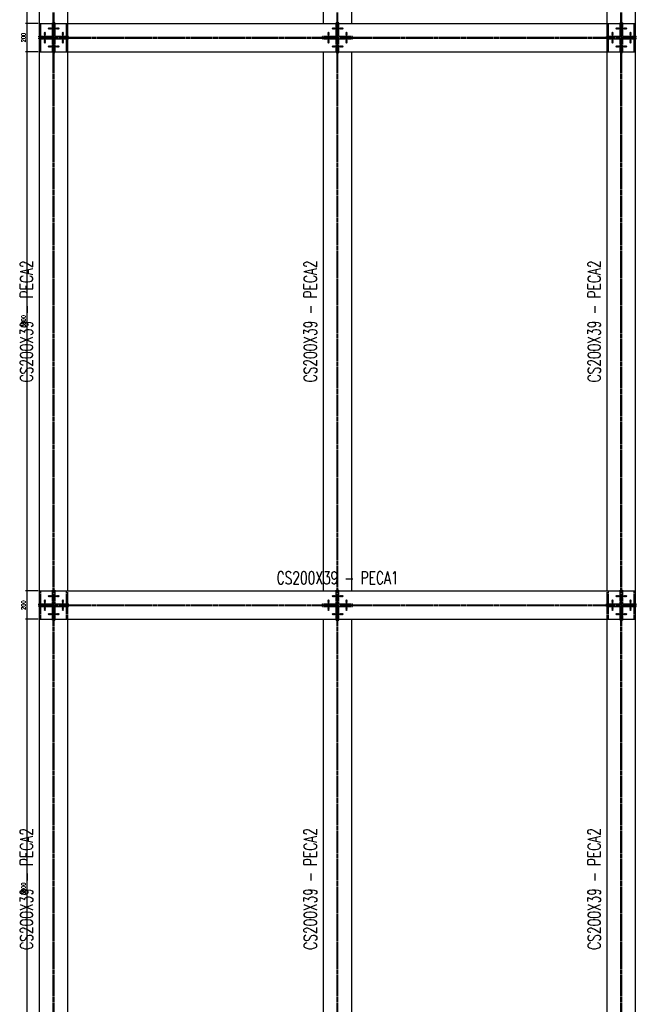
# Model space of a CAD drawing. Header units: feet. Extents: x 873 to 25753, y 2362 to 30563.
# Tile 17 of 29: x 7552 to 11896, y 9479 to 16419. Entities that reach past the tile are written whole.
import ezdxf
from ezdxf.enums import TextEntityAlignment as Align

# ---------------------------------------------------------------- set-up
doc = ezdxf.new("R2010")
doc.units = ezdxf.units.FT
doc.header["$LTSCALE"] = 20
doc.header["$MEASUREMENT"] = 0
doc.linetypes.add('HIDDEN', pattern=[0.375, 0.25, -0.125])
doc.layers.get('0').update_dxf_attribs({"linetype": 'CONTINUOUS'})
doc.layers.get('Defpoints').update_dxf_attribs({"linetype": 'CONTINUOUS'})
for name, color, linetype in [('FORIR', 4, 'CONTINUOUS'), ('G', 3, 'CONTINUOUS'), ('TR', 6, 'HIDDEN'), ('TXT1', 7, 'CONTINUOUS')]:
    doc.layers.add(name, color=color, linetype=linetype)
doc.styles.add('1', font='romans', dxfattribs={"width": 0.7, "height": 30})
doc.dimstyles.get("Standard").update_dxf_attribs({"dimtxt": 30, "dimasz": 1, "dimexe": 1, "dimexo": 1, "dimgap": 1, "dimtad": 1, "dimdec": 0, "dimdsep": 46, "dimtxsty": '1', "dimblk": 'ARCHTICK', "dimcen": 3, "dimclrd": 1, "dimclre": 1, "dimclrt": 3, "dimadec": 0, "dimazin": 0, "dimtfac": 1, "dimtdec": 0, "dimtix": 1, "dimtmove": 0, "dimatfit": 3, "dimfxl": 0, "dimtolj": 1, "dimarcsym": 0})

# ---------------------------------------------------------------- blocks, each defined once
blk = doc.blocks.new('MS')
at = {"color": 6}
for p, q in [((-4.7, 22.8), (4.7, 32.1)), ((-4.7, 32.1), (4.7, 22.8)), ((-4.7, -22.8), (4.7, -32.1)), ((-4.7, -32.1), (4.7, -22.8))]:
    blk.add_line(p, q, dxfattribs=at)
at = {"color": 3}
blk.add_line((0, -32.1), (0, 32.1), dxfattribs=at)
at = {"flags": 1}
for tag, p, height in [('DIAM', (0, 0), 8.01), ('AVAN', (1.3, -18.2), 5.26), ('TOLE', (1.3, -9.7), 5.26), ('DIET', (1.3, -24.6), 5.26)]:
    blk.add_attdef(tag, p, '', height=height, dxfattribs=at)
blk = doc.blocks.new('3D_INFOM')
blk.add_point((0, 0))
at = {"layer": 'FORIR', "flags": 1}
for tag, p in [('MARK', (7.55, -4.31)), ('NUM_DIS', (7.55, -11.68)), ('NOT_PEZ', (45.73, -11.68)), ('QTA_PEZ', (7.55, -18.55)), ('TIP_PEZ', (45.73, -18.55)), ('TRA_PEZ', (7.55, -26.33)), ('COS_PEZ', (45.73, -26.33)), ('DES_PEZ', (7.55, -33.75))]:
    blk.add_attdef(tag, p, '', height=5, dxfattribs=at)
blk = doc.blocks.new('3D_INFOB')
blk.add_point((0, 0))
at = {"layer": 'FORIR', "flags": 1}
for tag, p in [('BOLT', (7.6, -4.3)), ('SPEC', (7.6, -19.3)), ('CLASS', (7.6, -12)), ('IDF_PEZ', (7.6, -27.1))]:
    blk.add_attdef(tag, p, '', height=5.26, dxfattribs=at)
blk = doc.blocks.new('_ArchTick')
at = {"color": 0, "linetype": 'ByBlock', "const_width": 0.15}
blk.add_lwpolyline([(-0.5, -0.5), (0.5, 0.5)], dxfattribs=at)
blk = doc.blocks.new('*D181')
at = {"layer": 'Defpoints', "color": 0, "transparency": 16777216}
for p in [(7603.3, 12192.7), (7691.3, 12192.7), (7691.3, 8392.7)]:
    blk.add_point(p, dxfattribs=at)
at = {"layer": 'TXT1', "color": 1, "lineweight": -2, "transparency": 16777216}
for p, q in [((7681.3, 12192.7), (7593.3, 12192.7)), ((7603.3, 8392.7), (7603.3, 12192.7)), ((7681.3, 8392.7), (7593.3, 8392.7))]:
    blk.add_line(p, q, dxfattribs=at)
at = {"layer": 'TXT1', "color": 1, "lineweight": -2, "transparency": 16777216, "xscale": 10, "yscale": 10, "zscale": 10}
for p, rotation in [((7603.3, 12192.7), 90), ((7603.3, 8392.7), 270)]:
    blk.add_blockref('_ArchTick', p, dxfattribs=dict(at, rotation=rotation))
at = {"layer": 'TXT1', "color": 3, "transparency": 16777216, "insert": (7578.3, 10292.7), "char_height": 30, "attachment_point": 5, "rotation": 90, "style": '1'}
blk.add_mtext('\\A1;3800', dxfattribs=at)
blk = doc.blocks.new('*D182')
at = {"layer": 'Defpoints', "color": 0, "transparency": 16777216}
for p in [(7603.3, 12392.7), (7691.3, 12392.7), (7691.3, 12192.7)]:
    blk.add_point(p, dxfattribs=at)
at = {"layer": 'TXT1', "color": 1, "lineweight": -2, "transparency": 16777216}
for p, q in [((7681.3, 12392.7), (7593.3, 12392.7)), ((7603.3, 12192.7), (7603.3, 12392.7)), ((7681.3, 12192.7), (7593.3, 12192.7))]:
    blk.add_line(p, q, dxfattribs=at)
at = {"layer": 'TXT1', "color": 1, "lineweight": -2, "transparency": 16777216, "xscale": 10, "yscale": 10, "zscale": 10}
for p, rotation in [((7603.3, 12392.7), 90), ((7603.3, 12192.7), 270)]:
    blk.add_blockref('_ArchTick', p, dxfattribs=dict(at, rotation=rotation))
at = {"layer": 'TXT1', "color": 3, "transparency": 16777216, "insert": (7578.3, 12292.7), "char_height": 30, "attachment_point": 5, "rotation": 90, "style": '1'}
blk.add_mtext('\\A1;200', dxfattribs=at)
blk = doc.blocks.new('*D183')
at = {"layer": 'Defpoints', "color": 0, "transparency": 16777216}
for p in [(7603.3, 16192.7), (7691.3, 16192.7), (7691.3, 12392.7)]:
    blk.add_point(p, dxfattribs=at)
at = {"layer": 'TXT1', "color": 1, "lineweight": -2, "transparency": 16777216}
for p, q in [((7681.3, 16192.7), (7593.3, 16192.7)), ((7603.3, 12392.7), (7603.3, 16192.7)), ((7681.3, 12392.7), (7593.3, 12392.7))]:
    blk.add_line(p, q, dxfattribs=at)
at = {"layer": 'TXT1', "color": 1, "lineweight": -2, "transparency": 16777216, "xscale": 10, "yscale": 10, "zscale": 10}
for p, rotation in [((7603.3, 16192.7), 90), ((7603.3, 12392.7), 270)]:
    blk.add_blockref('_ArchTick', p, dxfattribs=dict(at, rotation=rotation))
at = {"layer": 'TXT1', "color": 3, "transparency": 16777216, "insert": (7578.3, 14292.7), "char_height": 30, "attachment_point": 5, "rotation": 90, "style": '1'}
blk.add_mtext('\\A1;3800', dxfattribs=at)
blk = doc.blocks.new('*D184')
at = {"layer": 'Defpoints', "color": 0, "transparency": 16777216}
for p in [(7603.3, 16392.7), (7691.3, 16392.7), (7691.3, 16192.7)]:
    blk.add_point(p, dxfattribs=at)
at = {"layer": 'TXT1', "color": 1, "lineweight": -2, "transparency": 16777216}
for p, q in [((7681.3, 16392.7), (7593.3, 16392.7)), ((7603.3, 16192.7), (7603.3, 16392.7)), ((7681.3, 16192.7), (7593.3, 16192.7))]:
    blk.add_line(p, q, dxfattribs=at)
at = {"layer": 'TXT1', "color": 1, "lineweight": -2, "transparency": 16777216, "xscale": 10, "yscale": 10, "zscale": 10}
for p, rotation in [((7603.3, 16392.7), 90), ((7603.3, 16192.7), 270)]:
    blk.add_blockref('_ArchTick', p, dxfattribs=dict(at, rotation=rotation))
at = {"layer": 'TXT1', "color": 3, "transparency": 16777216, "insert": (7578.3, 16292.7), "char_height": 30, "attachment_point": 5, "rotation": 90, "style": '1'}
blk.add_mtext('\\A1;200', dxfattribs=at)
blk = doc.blocks.new('*D185')
at = {"layer": 'Defpoints', "color": 0, "transparency": 16777216}
for p in [(7603.3, 20192.7), (7691.3, 20192.7), (7691.3, 16392.7)]:
    blk.add_point(p, dxfattribs=at)
at = {"layer": 'TXT1', "color": 1, "lineweight": -2, "transparency": 16777216}
for p, q in [((7681.3, 20192.7), (7593.3, 20192.7)), ((7603.3, 16392.7), (7603.3, 20192.7)), ((7681.3, 16392.7), (7593.3, 16392.7))]:
    blk.add_line(p, q, dxfattribs=at)
at = {"layer": 'TXT1', "color": 1, "lineweight": -2, "transparency": 16777216, "xscale": 10, "yscale": 10, "zscale": 10}
for p, rotation in [((7603.3, 20192.7), 90), ((7603.3, 16392.7), 270)]:
    blk.add_blockref('_ArchTick', p, dxfattribs=dict(at, rotation=rotation))
at = {"layer": 'TXT1', "color": 3, "transparency": 16777216, "insert": (7578.3, 18292.7), "char_height": 30, "attachment_point": 5, "rotation": 90, "style": '1'}
blk.add_mtext('\\A1;3800', dxfattribs=at)

msp = doc.modelspace()

# ---------------------------------------------------------------- linework, layer by layer
at = {"layer": 'G'}
for p, q in [((7691.3, 6192.7), (7691.3, 30392.7)), ((11891.3, 6192.7), (11891.3, 30392.7)), ((7891.3, 16392.7), (7891.3, 20192.7)), ((9691.3, 16392.7), (9691.3, 20192.7)), ((9891.3, 16392.7), (9891.3, 20192.7)), ((11691.3, 16392.7), (11691.3, 20192.7)), ((7691.3, 16392.7), (11891.3, 16392.7)), ((7686.1, 16302.2), (7691.3, 16302.2)), ((7686.1, 16295.8), (7686.1, 16302.2)), ((7686.1, 16295.8), (7691.3, 16295.8)), ((7686.1, 16283.1), (7686.1, 16289.5)), ((7686.1, 16289.5), (7691.3, 16289.5)), ((7686.1, 16283.1), (7691.3, 16283.1)), ((11891.3, 16302.2), (11896.4, 16302.2)), ((11891.3, 16295.8), (11896.4, 16295.8)), ((11891.3, 16289.5), (11896.4, 16289.5)), ((11891.3, 16283.1), (11896.4, 16283.1)), ((11896.4, 16295.8), (11896.4, 16302.2)), ((11896.4, 16283.1), (11896.4, 16289.5)), ((7691.3, 16192.7), (11891.3, 16192.7)), ((7891.3, 12392.7), (7891.3, 16192.7)), ((9691.3, 12392.7), (9691.3, 16192.7)), ((9891.3, 12392.7), (9891.3, 16192.7)), ((11691.3, 12392.7), (11691.3, 16192.7)), ((7691.3, 12392.7), (11891.3, 12392.7)), ((7686.1, 12302.2), (7691.3, 12302.2)), ((7686.1, 12295.8), (7686.1, 12302.2)), ((7686.1, 12295.8), (7691.3, 12295.8)), ((7686.1, 12289.5), (7691.3, 12289.5)), ((7686.1, 12283.1), (7686.1, 12289.5)), ((7686.1, 12283.1), (7691.3, 12283.1)), ((11891.3, 12302.2), (11896.4, 12302.2)), ((11891.3, 12295.8), (11896.4, 12295.8)), ((11891.3, 12289.5), (11896.4, 12289.5)), ((11891.3, 12283.1), (11896.4, 12283.1)), ((11896.4, 12295.8), (11896.4, 12302.2)), ((11896.4, 12283.1), (11896.4, 12289.5)), ((7691.3, 12192.7), (11891.3, 12192.7)), ((7891.3, 8392.7), (7891.3, 12192.7)), ((9691.3, 8392.7), (9691.3, 12192.7)), ((9891.3, 8392.7), (9891.3, 12192.7)), ((11691.3, 8392.7), (11691.3, 12192.7))]:
    msp.add_line(p, q, dxfattribs=at)
at = {"layer": 'TR'}
for p, q in [((7788.1, 16295.8), (7788.1, 20289.5)), ((7794.4, 16295.8), (7794.4, 20289.5)), ((9788.1, 16295.8), (9788.1, 20289.5)), ((9794.4, 16295.8), (9794.4, 20289.5)), ((11788.1, 16295.8), (11788.1, 20289.5)), ((11794.4, 16295.8), (11794.4, 20289.5)), ((7700.8, 16295.8), (7700.8, 16392.7)), ((7781.7, 16397.8), (7788.1, 16397.8)), ((7781.7, 16302.2), (7781.7, 16397.8)), ((7794.4, 16397.8), (7800.8, 16397.8)), ((7800.8, 16302.2), (7800.8, 16397.8)), ((7881.8, 16295.8), (7881.8, 16392.7)), ((7891.3, 16192.7), (7891.3, 16392.7)), ((9781.7, 16397.8), (9788.1, 16397.8)), ((9781.7, 16302.2), (9781.7, 16397.8)), ((9794.4, 16397.8), (9800.8, 16397.8)), ((9800.8, 16302.2), (9800.8, 16397.8)), ((11691.3, 16192.7), (11691.3, 16392.7)), ((11700.8, 16295.8), (11700.8, 16392.7)), ((11781.7, 16397.8), (11788.1, 16397.8)), ((11781.7, 16302.2), (11781.7, 16397.8)), ((11794.4, 16397.8), (11800.8, 16397.8)), ((11800.8, 16302.2), (11800.8, 16397.8)), ((11881.8, 16295.8), (11881.8, 16392.7)), ((7781.7, 16364.3), (7800.8, 16364.3)), ((7781.7, 16347.3), (7800.8, 16347.3)), ((9781.7, 16364.3), (9800.8, 16364.3)), ((9781.7, 16347.3), (9800.8, 16347.3)), ((11781.7, 16364.3), (11800.8, 16364.3)), ((11781.7, 16347.3), (11800.8, 16347.3)), ((7691.3, 16302.2), (7781.7, 16302.2)), ((7691.3, 16295.8), (11891.3, 16295.8)), ((7691.3, 16289.5), (11891.3, 16289.5)), ((7691.3, 16283.1), (7781.7, 16283.1)), ((7700.8, 16192.7), (7700.8, 16289.5)), ((7719.6, 16283.1), (7719.6, 16302.2)), ((7736.6, 16283.1), (7736.6, 16302.2)), ((7781.7, 16187.5), (7781.7, 16283.1)), ((7781.7, 16238), (7800.8, 16238)), ((7788.1, 12295.8), (7788.1, 16289.5)), ((7794.4, 12295.8), (7794.4, 16289.5)), ((7800.8, 16302.2), (7896.4, 16302.2)), ((7800.8, 16283.1), (7896.4, 16283.1)), ((7800.8, 16187.5), (7800.8, 16283.1)), ((7845.9, 16283.1), (7845.9, 16302.2)), ((7862.9, 16283.1), (7862.9, 16302.2)), ((7881.8, 16192.7), (7881.8, 16289.5)), ((7896.4, 16295.8), (7896.4, 16302.2)), ((7896.4, 16283.1), (7896.4, 16289.5)), ((9686.1, 16295.8), (9686.1, 16302.2)), ((9686.1, 16302.2), (9781.7, 16302.2)), ((9686.1, 16283.1), (9686.1, 16289.5)), ((9686.1, 16283.1), (9781.7, 16283.1)), ((9719.6, 16283.1), (9719.6, 16302.2)), ((9736.6, 16283.1), (9736.6, 16302.2)), ((9781.7, 16187.5), (9781.7, 16283.1)), ((9781.7, 16238), (9800.8, 16238)), ((9788.1, 12295.8), (9788.1, 16289.5)), ((9794.4, 12295.8), (9794.4, 16289.5)), ((9800.8, 16302.2), (9896.4, 16302.2)), ((9800.8, 16283.1), (9896.4, 16283.1)), ((9800.8, 16187.5), (9800.8, 16283.1)), ((9845.9, 16283.1), (9845.9, 16302.2)), ((9862.9, 16283.1), (9862.9, 16302.2)), ((9896.4, 16295.8), (9896.4, 16302.2)), ((9896.4, 16283.1), (9896.4, 16289.5)), ((11686.1, 16302.2), (11781.7, 16302.2)), ((11686.1, 16295.8), (11686.1, 16302.2)), ((11686.1, 16283.1), (11686.1, 16289.5)), ((11686.1, 16283.1), (11781.7, 16283.1)), ((11700.8, 16192.7), (11700.8, 16289.5)), ((11719.6, 16283.1), (11719.6, 16302.2)), ((11736.6, 16283.1), (11736.6, 16302.2)), ((11781.7, 16187.5), (11781.7, 16283.1)), ((11781.7, 16238), (11800.8, 16238)), ((11788.1, 12295.8), (11788.1, 16289.5)), ((11794.4, 12295.8), (11794.4, 16289.5)), ((11800.8, 16302.2), (11891.3, 16302.2)), ((11800.8, 16283.1), (11891.3, 16283.1)), ((11800.8, 16187.5), (11800.8, 16283.1)), ((11845.9, 16283.1), (11845.9, 16302.2)), ((11862.9, 16283.1), (11862.9, 16302.2)), ((11881.8, 16192.7), (11881.8, 16289.5)), ((7781.7, 16221), (7800.8, 16221)), ((7781.7, 16187.5), (7788.1, 16187.5)), ((7794.4, 16187.5), (7800.8, 16187.5)), ((9781.7, 16221), (9800.8, 16221)), ((9781.7, 16187.5), (9788.1, 16187.5)), ((9794.4, 16187.5), (9800.8, 16187.5)), ((11781.7, 16221), (11800.8, 16221)), ((11781.7, 16187.5), (11788.1, 16187.5)), ((11794.4, 16187.5), (11800.8, 16187.5)), ((7700.8, 12295.8), (7700.8, 12392.7)), ((7781.7, 12397.8), (7788.1, 12397.8)), ((7781.7, 12302.2), (7781.7, 12397.8)), ((7781.7, 12364.3), (7800.8, 12364.3)), ((7794.4, 12397.8), (7800.8, 12397.8)), ((7800.8, 12302.2), (7800.8, 12397.8)), ((7881.8, 12295.8), (7881.8, 12392.7)), ((7891.3, 12192.7), (7891.3, 12392.7)), ((9781.7, 12397.8), (9788.1, 12397.8)), ((9781.7, 12302.2), (9781.7, 12397.8)), ((9781.7, 12364.3), (9800.8, 12364.3)), ((9794.4, 12397.8), (9800.8, 12397.8)), ((9800.8, 12302.2), (9800.8, 12397.8)), ((11691.3, 12192.7), (11691.3, 12392.7)), ((11700.8, 12295.8), (11700.8, 12392.7)), ((11781.7, 12397.8), (11788.1, 12397.8)), ((11781.7, 12302.2), (11781.7, 12397.8)), ((11781.7, 12364.3), (11800.8, 12364.3)), ((11794.4, 12397.8), (11800.8, 12397.8)), ((11800.8, 12302.2), (11800.8, 12397.8)), ((11881.8, 12295.8), (11881.8, 12392.7)), ((7691.3, 12302.2), (7781.7, 12302.2)), ((7691.3, 12295.8), (11891.3, 12295.8)), ((7691.3, 12289.5), (11891.3, 12289.5)), ((7691.3, 12283.1), (7781.7, 12283.1)), ((7700.8, 12192.7), (7700.8, 12289.5)), ((7719.6, 12283.1), (7719.6, 12302.2)), ((7736.6, 12283.1), (7736.6, 12302.2)), ((7781.7, 12347.3), (7800.8, 12347.3)), ((7781.7, 12187.5), (7781.7, 12283.1)), ((7788.1, 8295.8), (7788.1, 12289.5)), ((7794.4, 8295.8), (7794.4, 12289.5)), ((7800.8, 12302.2), (7896.4, 12302.2)), ((7800.8, 12283.1), (7896.4, 12283.1)), ((7800.8, 12187.5), (7800.8, 12283.1)), ((7845.9, 12283.1), (7845.9, 12302.2)), ((7862.9, 12283.1), (7862.9, 12302.2)), ((7881.8, 12192.7), (7881.8, 12289.5)), ((7896.4, 12295.8), (7896.4, 12302.2)), ((7896.4, 12283.1), (7896.4, 12289.5)), ((9686.1, 12295.8), (9686.1, 12302.2)), ((9686.1, 12302.2), (9781.7, 12302.2)), ((9686.1, 12283.1), (9686.1, 12289.5)), ((9686.1, 12283.1), (9781.7, 12283.1)), ((9719.6, 12283.1), (9719.6, 12302.2)), ((9736.6, 12283.1), (9736.6, 12302.2)), ((9781.7, 12347.3), (9800.8, 12347.3)), ((9781.7, 12187.5), (9781.7, 12283.1)), ((9788.1, 8295.8), (9788.1, 12289.5)), ((9794.4, 8295.8), (9794.4, 12289.5)), ((9800.8, 12302.2), (9896.4, 12302.2)), ((9800.8, 12283.1), (9896.4, 12283.1)), ((9800.8, 12187.5), (9800.8, 12283.1)), ((9845.9, 12283.1), (9845.9, 12302.2)), ((9862.9, 12283.1), (9862.9, 12302.2)), ((9896.4, 12295.8), (9896.4, 12302.2)), ((9896.4, 12283.1), (9896.4, 12289.5)), ((11686.1, 12302.2), (11781.7, 12302.2)), ((11686.1, 12295.8), (11686.1, 12302.2)), ((11686.1, 12283.1), (11686.1, 12289.5)), ((11686.1, 12283.1), (11781.7, 12283.1)), ((11700.8, 12192.7), (11700.8, 12289.5)), ((11719.6, 12283.1), (11719.6, 12302.2)), ((11736.6, 12283.1), (11736.6, 12302.2)), ((11781.7, 12347.3), (11800.8, 12347.3)), ((11781.7, 12187.5), (11781.7, 12283.1)), ((11788.1, 8295.8), (11788.1, 12289.5)), ((11794.4, 8295.8), (11794.4, 12289.5)), ((11800.8, 12302.2), (11891.3, 12302.2)), ((11800.8, 12283.1), (11891.3, 12283.1)), ((11800.8, 12187.5), (11800.8, 12283.1)), ((11845.9, 12283.1), (11845.9, 12302.2)), ((11862.9, 12283.1), (11862.9, 12302.2)), ((11881.8, 12192.7), (11881.8, 12289.5)), ((7781.7, 12238), (7800.8, 12238)), ((7781.7, 12221), (7800.8, 12221)), ((9781.7, 12238), (9800.8, 12238)), ((9781.7, 12221), (9800.8, 12221)), ((11781.7, 12238), (11800.8, 12238)), ((11781.7, 12221), (11800.8, 12221)), ((7781.7, 12187.5), (7788.1, 12187.5)), ((7794.4, 12187.5), (7800.8, 12187.5)), ((9781.7, 12187.5), (9788.1, 12187.5)), ((9794.4, 12187.5), (9800.8, 12187.5)), ((11781.7, 12187.5), (11788.1, 12187.5)), ((11794.4, 12187.5), (11800.8, 12187.5))]:
    msp.add_line(p, q, dxfattribs=at)

# ---------------------------------------------------------------- block references
for p, rotation in [((7728.1, 16299), 180), ((7728.1, 16292.7), 180), ((7784.9, 16355.8), 270), ((7791.3, 16355.8), 270), ((7797.6, 16355.8), 90), ((7854.4, 16299), 180), ((7854.4, 16292.7), 180), ((9728.1, 16299), 180), ((9728.1, 16292.7), 180), ((9784.9, 16355.8), 270), ((9791.3, 16355.8), 270), ((9797.6, 16355.8), 90), ((9854.4, 16299), 180), ((9854.4, 16292.7), 180), ((11728.1, 16299), 180), ((11728.1, 16292.7), 180), ((11784.9, 16355.8), 270), ((11791.3, 16355.8), 270), ((11797.6, 16355.8), 90), ((11854.4, 16299), 180), ((11854.4, 16292.7), 180), ((7784.9, 16229.5), 270), ((7791.3, 16229.5), 270), ((7797.6, 16229.5), 90), ((9784.9, 16229.5), 270), ((9791.3, 16229.5), 270), ((9797.6, 16229.5), 90), ((11784.9, 16229.5), 270), ((11791.3, 16229.5), 270), ((11797.6, 16229.5), 90), ((7784.9, 12355.8), 270), ((7791.3, 12355.8), 270), ((7797.6, 12355.8), 90), ((9784.9, 12355.8), 270), ((9791.3, 12355.8), 270), ((9797.6, 12355.8), 90), ((11784.9, 12355.8), 270), ((11791.3, 12355.8), 270), ((11797.6, 12355.8), 90), ((7728.1, 12299), 180), ((7728.1, 12292.7), 180), ((7854.4, 12299), 180), ((7854.4, 12292.7), 180), ((9728.1, 12299), 180), ((9728.1, 12292.7), 180), ((9854.4, 12299), 180), ((9854.4, 12292.7), 180), ((11728.1, 12299), 180), ((11728.1, 12292.7), 180), ((11854.4, 12299), 180), ((11854.4, 12292.7), 180), ((7784.9, 12229.5), 270), ((7791.3, 12229.5), 270), ((7797.6, 12229.5), 90), ((9784.9, 12229.5), 270), ((9791.3, 12229.5), 270), ((9797.6, 12229.5), 90), ((11784.9, 12229.5), 270), ((11791.3, 12229.5), 270), ((11797.6, 12229.5), 90)]:
    msp.add_blockref('MS', p, dxfattribs=dict(rotation=rotation))
for name, p in [('MS', (7728.1, 16286.3)), ('3D_INFOB', (7806.7, 16355.8)), ('3D_INFOB', (7806.7, 16355.8)), ('MS', (7854.4, 16286.3)), ('MS', (9728.1, 16286.3)), ('3D_INFOB', (9806.7, 16355.8)), ('3D_INFOB', (9806.7, 16355.8)), ('MS', (9854.4, 16286.3)), ('MS', (11728.1, 16286.3)), ('3D_INFOB', (11806.7, 16355.8)), ('3D_INFOB', (11806.7, 16355.8)), ('MS', (11854.4, 16286.3)), ('3D_INFOB', (7728.1, 16277.2)), ('3D_INFOB', (7728.1, 16277.2)), ('3D_INFOB', (7854.4, 16277.2)), ('3D_INFOB', (7854.4, 16277.2)), ('3D_INFOB', (9728.1, 16277.2)), ('3D_INFOB', (9728.1, 16277.2)), ('3D_INFOB', (9854.4, 16277.2)), ('3D_INFOB', (9854.4, 16277.2)), ('3D_INFOB', (11728.1, 16277.2)), ('3D_INFOB', (11728.1, 16277.2)), ('3D_INFOB', (11854.4, 16277.2)), ('3D_INFOB', (11854.4, 16277.2)), ('3D_INFOB', (7775.8, 16229.5)), ('3D_INFOB', (7775.8, 16229.5)), ('3D_INFOB', (9775.8, 16229.5)), ('3D_INFOB', (9775.8, 16229.5)), ('3D_INFOB', (11775.8, 16229.5)), ('3D_INFOB', (11775.8, 16229.5)), ('3D_INFOB', (7806.7, 12355.8)), ('3D_INFOB', (7806.7, 12355.8)), ('3D_INFOB', (9806.7, 12355.8)), ('3D_INFOB', (9806.7, 12355.8)), ('3D_INFOB', (11806.7, 12355.8)), ('3D_INFOB', (11806.7, 12355.8)), ('MS', (7728.1, 12286.3)), ('MS', (7854.4, 12286.3)), ('MS', (9728.1, 12286.3)), ('MS', (9854.4, 12286.3)), ('MS', (11728.1, 12286.3)), ('MS', (11854.4, 12286.3)), ('3D_INFOB', (7728.1, 12277.2)), ('3D_INFOB', (7728.1, 12277.2)), ('3D_INFOB', (7775.8, 12229.5)), ('3D_INFOB', (7775.8, 12229.5)), ('3D_INFOB', (7854.4, 12277.2)), ('3D_INFOB', (7854.4, 12277.2)), ('3D_INFOB', (9728.1, 12277.2)), ('3D_INFOB', (9728.1, 12277.2)), ('3D_INFOB', (9775.8, 12229.5)), ('3D_INFOB', (9775.8, 12229.5)), ('3D_INFOB', (9854.4, 12277.2)), ('3D_INFOB', (9854.4, 12277.2)), ('3D_INFOB', (11728.1, 12277.2)), ('3D_INFOB', (11728.1, 12277.2)), ('3D_INFOB', (11775.8, 12229.5)), ('3D_INFOB', (11775.8, 12229.5)), ('3D_INFOB', (11854.4, 12277.2)), ('3D_INFOB', (11854.4, 12277.2))]:
    msp.add_blockref(name, p)
at = {"xscale": 10, "yscale": 10, "zscale": 10}
for p in [(7784.9, 16346.8), (7797.6, 16346.8), (9784.9, 16346.8), (9797.6, 16346.8), (11784.9, 16346.8), (11797.6, 16346.8), (7784.9, 16238.5), (7791.3, 16292.7), (7797.6, 16238.5), (9784.9, 16238.5), (9791.3, 16292.7), (9797.6, 16238.5), (11784.9, 16238.5), (11791.3, 16292.7), (11797.6, 16238.5), (7791.3, 14292.7), (9791.3, 14292.7), (11791.3, 14292.7), (7784.9, 12346.8), (7791.3, 12292.7), (7797.6, 12346.8), (9784.9, 12346.8), (9791.3, 12292.7), (9797.6, 12346.8), (11784.9, 12346.8), (11791.3, 12292.7), (11797.6, 12346.8), (7784.9, 12238.5), (7797.6, 12238.5), (9784.9, 12238.5), (9797.6, 12238.5), (11784.9, 12238.5), (11797.6, 12238.5), (7791.3, 10292.7), (9791.3, 10292.7), (11791.3, 10292.7)]:
    msp.add_blockref('3D_INFOM', p, dxfattribs=at)

# ---------------------------------------------------------------- texts
at = {"layer": 'TXT1', "color": 7, "style": '1', "width": 0.7}
for p in [(7671.3, 14292.7), (9671.3, 14292.7), (11671.3, 14292.7), (7671.3, 10292.7), (9671.3, 10292.7), (11671.3, 10292.7)]:
    msp.add_text('CS200X39 - PECA2', height=90, rotation=90, dxfattribs=at).set_placement(p, align=Align.BOTTOM_CENTER)
msp.add_text('CS200X39 - PECA1', height=90, dxfattribs=at).set_placement((9791.3, 12412.7), align=Align.BOTTOM_CENTER)

# ---------------------------------------------------------------- dimensions: what is measured, and where the dimension line sits
at = {"layer": 'TXT1'}
for base, p1, p2, picture, middle in [((7603.3, 20192.7), (7691.3, 16392.7), (7691.3, 20192.7), '*D185', (7578.3, 18292.7)), ((7603.3, 16392.7), (7691.3, 16192.7), (7691.3, 16392.7), '*D184', (7578.3, 16292.7)), ((7603.3, 16192.7), (7691.3, 12392.7), (7691.3, 16192.7), '*D183', (7578.3, 14292.7)), ((7603.3, 12392.7), (7691.3, 12192.7), (7691.3, 12392.7), '*D182', (7578.3, 12292.7)), ((7603.3, 12192.7), (7691.3, 8392.7), (7691.3, 12192.7), '*D181', (7578.3, 10292.7))]:
    dim = msp.add_linear_dim(base=base, p1=p1, p2=p2, angle=90, dimstyle='Standard', override={"dimscale": 10, "dimtxt": 3, "dimtmove": 1}, dxfattribs=at)
    dim.commit()
    dim.dimension.update_dxf_attribs({"geometry": picture, "text_midpoint": middle})

doc.saveas('drawing.dxf')
